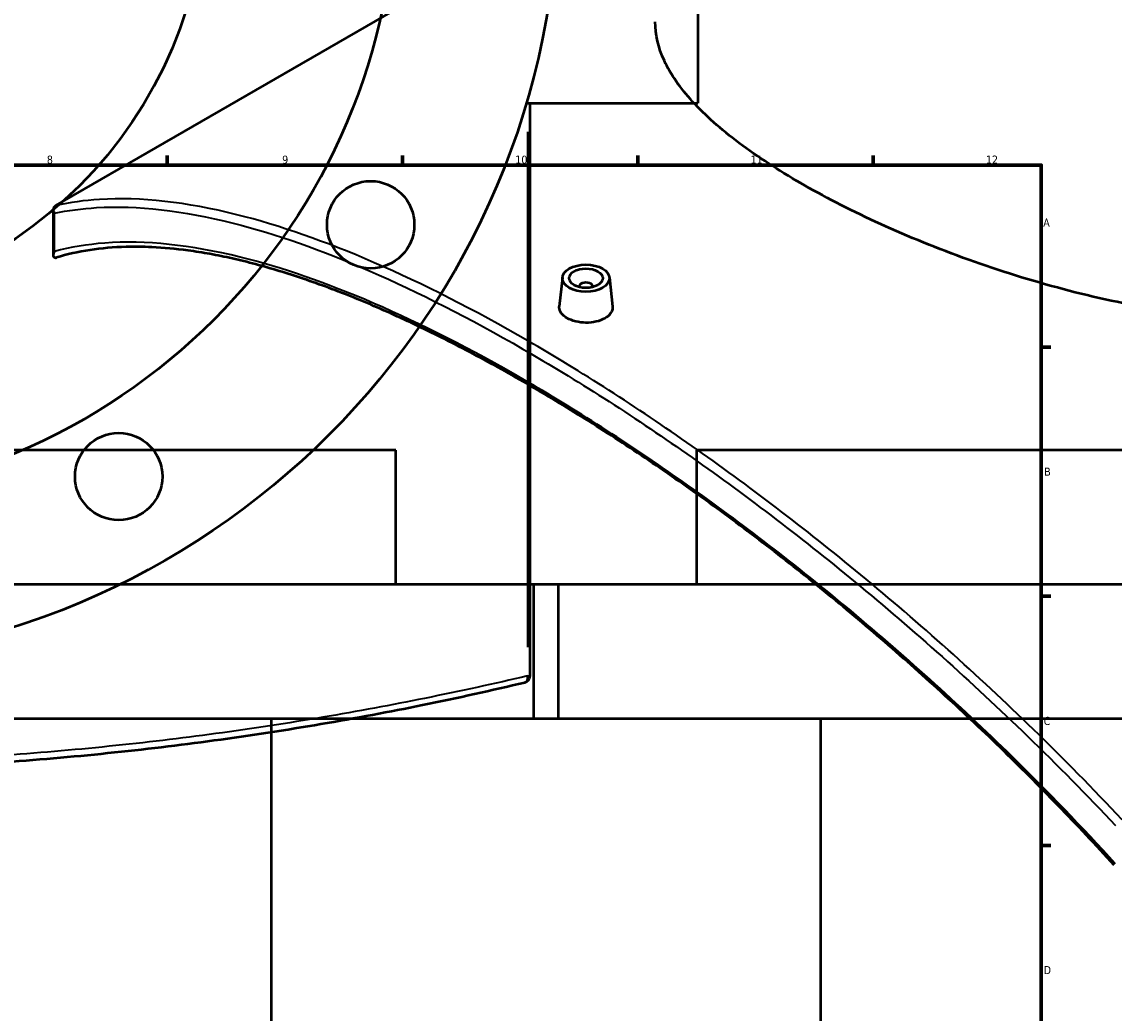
# Model space of a CAD drawing. Header units: millimetres. Extents: x -634 to 1181, y -305 to 948.
# Tile 11 of 13: x 517 to 843, y 321 to 617. Entities that reach past the tile are written whole.
import ezdxf

# ---------------------------------------------------------------- set-up
doc = ezdxf.new("R2010")
doc.units = ezdxf.units.MM
for name, color, linetype, lineweight in [('Border (ANSI)', 7, 'Continuous', 70), ('Dimension (ANSI)', 7, 'Continuous', 25), ('Visible (ANSI)', 7, 'Continuous', 50), ('Visible Narrow (ANSI)', 7, 'Continuous', 35)]:
    doc.layers.add(name, color=color, linetype=linetype, lineweight=lineweight)
doc.styles.add('Note Text (ANSI)', font='tahoma.ttf')
doc.dimstyles.new('Default - mm (ANSI)', dxfattribs={"dimtxt": 2.4, "dimasz": 2.5, "dimexe": 3.175, "dimexo": 1.6002, "dimgap": 0.8, "dimtad": 0, "dimtoh": 1, "dimdec": 0, "dimrnd": 1e-08, "dimzin": 4, "dimdsep": 46, "dimtxsty": 'Note Text (ANSI)', "dimcen": 0.09, "dimdle": 10, "dimclrd": 256, "dimclre": 256, "dimclrt": 5, "dimadec": 1, "dimazin": 1, "dimtfac": 1.27, "dimtofl": 0, "dimtmove": 0, "dimatfit": 3, "dimfxl": 1, "dimtolj": 1, "dimtzin": 4, "dimlwd": -1, "dimlwe": -1, "dimarcsym": 0})

# ---------------------------------------------------------------- blocks, each defined once
blk = doc.blocks.new('Borders Default Border')
at = {"layer": 'Border (ANSI)'}
for p, q in [((560.67, 574), (560.67, 576.8)), ((630.75, 574), (630.75, 576.8)), ((700.83, 574), (700.83, 576.8)), ((770.92, 574), (770.92, 576.8)), ((821, 519.75), (823.8, 519.75)), ((821, 445.5), (823.8, 445.5)), ((821, 371.25), (823.8, 371.25))]:
    blk.add_line(p, q, dxfattribs=at)
at = {"layer": 'Border (ANSI)', "flags": 128}
blk.add_lwpolyline([(20, 20), (20, 574), (821, 574), (821, 20), (20, 20)], dxfattribs=at)
at = {"layer": 'Border (ANSI)', "color": 5, "true_color": 0x0000ff, "char_height": 2.4, "attachment_point": 7, "style": 'Note Text (ANSI)'}
for s, insert in [('8', (524.84, 574.35)), ('9', (594.92, 574.35)), ('10', (664.35, 574.35)), ('11', (734.43, 574.4)), ('12', (804.52, 574.4)), ('A', (821.58, 555.68)), ('B', (821.87, 481.43)), ('C', (821.71, 407.13)), ('D', (821.72, 332.93))]:
    blk.add_mtext(s, dxfattribs=dict(at, insert=insert))
blk = doc.blocks.new('*D8')
at = {"layer": 'Defpoints', "color": 0, "transparency": 16777216}
for p in [(313.41, 852.46), (574.05, 464.96)]:
    blk.add_point(p, dxfattribs=at)
at = {"layer": 'Dimension (ANSI)', "transparency": 16777216}
for p, q in [((330.48, 827.1), (314.81, 850.39)), ((327.31, 827.1), (330.48, 827.1))]:
    blk.add_line(p, q, dxfattribs=at)
blk.add_solid([(315.16, 850.62), (314.46, 850.16), (313.41, 852.46)], dxfattribs=at)
at = {"layer": 'Dimension (ANSI)', "color": 5, "transparency": 16777216, "insert": (318.75, 828.39), "char_height": 2.4, "attachment_point": 1, "style": 'Note Text (ANSI)'}
blk.add_mtext('\\A1;∅467', dxfattribs=at)

msp = doc.modelspace()

# ---------------------------------------------------------------- linework, layer by layer
at = {"layer": 'Visible (ANSI)'}
for p, q in [((718.73, 724.96), (718.73, 592.46)), ((527.53, 561.93), (706.02, 664.98)), ((667.94, 592.46), (718.73, 592.46)), ((668.73, 421.79), (668.73, 592.46)), ((526.81, 547.08), (526.81, 560.66)), ((678.39, 540.53), (677.46, 531.87)), ((692.37, 540.53), (693.29, 531.88)), ((683.38, 537.83), (683.38, 537.64)), ((687.38, 537.83), (687.38, 537.64)), ((628.73, 489.02), (258.73, 489.02)), ((628.73, 449.02), (628.73, 489.02)), ((1088.38, 489.02), (718.38, 489.02)), ((718.38, 449.02), (718.38, 489.02)), ((677.23, 449.02), (210.23, 449.02)), ((1136.88, 449.02), (669.88, 449.02)), ((669.88, 409.02), (669.88, 449.02)), ((677.23, 409.02), (677.23, 449.02)), ((677.23, 409.02), (210.23, 409.02)), ((591.73, 198.13), (591.73, 409.02)), ((1136.88, 409.02), (669.88, 409.02)), ((755.38, 229.02), (755.38, 409.02))]:
    msp.add_line(p, q, dxfattribs=at)
for centre, radius in [((443.73, 658.71), 233.5), ((443.73, 658.71), 185), ((443.73, 658.71), 128.5), ((621.27, 556.21), 13), ((546.23, 481.18), 13)]:
    msp.add_circle(centre, radius, dxfattribs=at)
msp.add_arc((666.73, 421.79), 2, 283.3409, 0, dxfattribs=at)
for major_axis in [(-7, 0), (5, 0)]:
    msp.add_ellipse((685.38, 540.28), major_axis=major_axis, ratio=0.57735, dxfattribs=at)
msp.add_ellipse((685.38, 537.83), major_axis=(-2, 0), ratio=0.57735, start_param=2.963882, end_param=6.460896, dxfattribs=at)
for points, knots in [([(958.68, 543.35), (952.02, 539.51), (944.52, 536.25), (928.25, 531.29), (919.48, 529.57), (901.26, 527.7), (891.78, 527.53), (872.77, 528.51), (863.24, 529.64), (844.82, 532.78), (835.29, 534.89), (816.27, 540.03), (806.79, 543.06), (788.56, 549.71), (779.79, 553.34), (763.52, 560.85), (756.02, 564.74), (742.72, 572.41), (736.51, 576.44), (725.62, 584.61), (720.92, 588.76), (713.42, 596.97), (710.59, 601.05), (706.9, 609.02), (706.02, 612.91), (706.02, 616.66)], [0, 0, 0, 0, 2.823527, 2.823527, 5.647053, 5.647053, 8.47058, 8.47058, 11.294107, 11.294107, 14.114777, 14.114777, 16.935448, 16.935448, 19.756118, 19.756118, 22.576788, 22.576788, 25.397459, 25.397459, 28.218129, 28.218129, 31.038799, 31.038799, 33.85947, 33.85947, 33.85947, 33.85947]), ([(527.11, 559.62), (527.11, 559.62), (527.11, 559.62), (527, 559.81), (526.92, 560), (526.82, 560.38), (526.8, 560.58), (526.83, 560.99), (526.89, 561.2), (527.09, 561.57), (527.23, 561.72), (527.4, 561.84)], [-0.2864662, -0.2864662, -0.2864662, -0.2864662, -0.2857599, -0.2857599, -0.2181872, -0.2181872, -0.151775, -0.151775, -0.0722606, -0.0722606, 0, 0, 0, 0]), ([(527.4, 546.38), (527.29, 546.38), (527.2, 546.4), (527.02, 546.48), (526.94, 546.56), (526.81, 546.84), (526.79, 547.06), (526.87, 547.6), (526.97, 547.91), (527.11, 548.22), (527.11, 548.22), (527.11, 548.23)], [-0.5694954, -0.5694954, -0.5694954, -0.5694954, -0.4884724, -0.4884724, -0.3582828, -0.3582828, -0.1817141, -0.1817141, 0, 0, 0.0014395, 0.0014395, 0.0014395, 0.0014395]), ([(842.7, 365.41), (839.97, 368.42), (837.21, 371.41), (831.65, 377.35), (828.84, 380.29), (823.18, 386.13), (820.34, 389.03), (814.6, 394.77), (811.71, 397.61), (805.9, 403.25), (802.98, 406.04), (797.1, 411.56), (794.15, 414.3), (788.22, 419.71), (785.24, 422.39), (779.26, 427.69), (776.27, 430.3), (770.25, 435.48), (767.24, 438.03), (761.2, 443.07), (758.17, 445.56), (752.12, 450.47), (749.08, 452.89), (743.02, 457.66), (739.98, 460.01), (733.92, 464.64), (730.88, 466.92), (724.83, 471.39), (721.8, 473.59), (715.77, 477.91), (712.75, 480.04), (706.75, 484.2), (703.75, 486.24), (697.78, 490.24), (694.81, 492.19), (688.88, 496.02), (685.93, 497.89), (680.06, 501.54), (677.14, 503.32), (671.34, 506.79), (668.45, 508.48), (662.72, 511.77), (659.87, 513.36), (654.22, 516.46), (651.41, 517.96), (645.84, 520.86), (643.08, 522.27), (637.61, 524.97), (634.9, 526.27), (629.52, 528.78), (626.86, 529.98), (621.6, 532.28), (618.99, 533.38), (613.84, 535.47), (611.29, 536.47), (606.25, 538.35), (603.77, 539.24), (598.85, 540.91), (596.43, 541.69), (591.64, 543.14), (589.28, 543.82), (584.63, 545.05), (582.34, 545.62), (577.82, 546.64), (575.59, 547.09), (571.21, 547.89), (569.05, 548.23), (563.22, 549.03), (559.61, 549.36), (553.5, 549.65), (550.94, 549.68), (544.7, 549.51), (541.1, 549.2), (534.18, 548.13), (530.86, 547.39), (527.67, 546.42)], [6.897982, 6.897982, 6.897982, 6.897982, 8.121529, 8.121529, 9.345076, 9.345076, 10.568623, 10.568623, 11.79217, 11.79217, 13.015717, 13.015717, 14.239264, 14.239264, 15.462811, 15.462811, 16.686358, 16.686358, 17.909905, 17.909905, 19.133452, 19.133452, 20.356999, 20.356999, 21.580546, 21.580546, 22.804093, 22.804093, 24.02764, 24.02764, 25.251187, 25.251187, 26.474734, 26.474734, 27.698281, 27.698281, 28.921828, 28.921828, 30.145375, 30.145375, 31.368922, 31.368922, 32.592469, 32.592469, 33.816016, 33.816016, 35.039563, 35.039563, 36.26311, 36.26311, 37.486657, 37.486657, 38.710204, 38.710204, 39.933751, 39.933751, 41.157298, 41.157298, 42.380845, 42.380845, 43.604392, 43.604392, 44.827939, 44.827939, 46.051486, 46.051486, 47.275033, 47.275033, 49.41624, 49.41624, 51.022146, 51.022146, 53.431004, 53.431004, 55.839862, 55.839862, 55.839862, 55.839862]), ([(527.4, 546.38), (527.4, 546.38), (527.4, 546.38), (527.49, 546.38), (527.58, 546.4), (527.67, 546.42)], [0.34443019, 0.34443019, 0.34443019, 0.34443019, 0.34625596, 0.34625596, 0.38894765, 0.38894765, 0.38894765, 0.38894765]), ([(690.99, 528.32), (690.29, 527.91), (689.39, 527.56), (687.44, 527.11), (686.37, 527), (684.38, 527.02), (683.32, 527.15), (681.37, 527.63), (680.48, 527.98), (679.07, 528.8), (678.46, 529.31), (677.65, 530.42), (677.45, 531.03), (677.45, 531.68), (677.45, 531.78), (677.46, 531.87)], [0, 0, 0, 0, 0.298869, 0.298869, 0.597738, 0.597738, 0.896397, 0.896397, 1.195056, 1.195056, 1.493714, 1.493714, 1.792373, 1.792373, 1.840976, 1.840976, 1.840976, 1.840976]), ([(693.29, 531.88), (693.3, 531.78), (693.31, 531.69), (693.31, 531.01), (693.11, 530.39), (692.3, 529.24), (691.69, 528.72), (690.99, 528.32)], [4.1338872, 4.1338872, 4.1338872, 4.1338872, 4.1826308, 4.1826308, 4.4814267, 4.4814267, 4.7802225, 4.7802225, 4.7802225, 4.7802225]), ([(220.27, 419.85), (227.67, 418.09), (235.3, 416.38), (264.92, 410.1), (288.31, 405.95), (333.53, 399.78), (355.07, 397.53), (398.98, 394.5), (421.36, 393.71), (443.73, 393.71), (466.11, 393.71), (488.48, 394.5), (532.4, 397.53), (553.94, 399.78), (596.32, 405.56), (617.11, 409.15), (647.22, 415.27), (657.4, 417.52), (667.19, 419.85)], [3.235129, 3.235129, 3.235129, 3.235129, 6.070096, 6.070096, 13.971899, 13.971899, 20.670575, 20.670575, 27.369257, 27.369257, 27.369257, 34.067938, 34.067938, 40.766615, 40.766615, 47.752567, 47.752567, 51.50341, 51.50341, 51.50341, 51.50341])]:
    msp.add_open_spline(points, degree=3, knots=knots, dxfattribs=at)
msp.add_open_spline([(527.53, 561.93), (527.48, 561.9), (527.44, 561.87), (527.4, 561.84)], degree=3, dxfattribs=at)
at = {"layer": 'Visible Narrow (ANSI)'}
for p, q in [((667.94, 583.93), (667.94, 430.33)), ((527.11, 548.23), (527.11, 559.62)), ((668.02, 421.79), (668.73, 421.79))]:
    msp.add_line(p, q, dxfattribs=at)
msp.add_ellipse((666.73, 421.79), major_axis=(0.46, -1.95), ratio=0.595476, start_param=0.071526, end_param=1.358985, dxfattribs=at)
for points, knots in [([(845.04, 378.95), (836.45, 388.13), (827.64, 397.1), (801.95, 422.09), (784.67, 437.52), (750.52, 465.72), (733.65, 478.57), (700.36, 501.94), (683.93, 512.46), (668.05, 521.63), (652.18, 530.79), (636.86, 538.6), (607.84, 551.21), (594.15, 556), (566.42, 562.97), (552.76, 564.51), (536.01, 563.46), (531.67, 562.85), (527.53, 561.93)], [-51.50341, -51.50341, -51.50341, -51.50341, -47.752567, -47.752567, -40.766615, -40.766615, -34.067938, -34.067938, -27.369257, -27.369257, -27.369257, -20.670575, -20.670575, -13.971899, -13.971899, -6.070096, -6.070096, -3.13475, -3.13475, -3.13475, -3.13475]), ([(527.11, 559.62), (531.1, 560.48), (535.28, 561.03), (551.79, 562.03), (565.39, 560.46), (593, 553.48), (606.64, 548.68), (635.55, 536.1), (650.82, 528.31), (666.64, 519.18), (682.46, 510.04), (698.84, 499.56), (732.04, 476.29), (748.85, 463.5), (782.91, 435.44), (800.15, 420.08), (825.77, 395.22), (834.56, 386.29), (843.13, 377.17)], [3.235129, 3.235129, 3.235129, 3.235129, 6.070096, 6.070096, 13.971899, 13.971899, 20.670575, 20.670575, 27.369257, 27.369257, 27.369257, 34.067938, 34.067938, 40.766615, 40.766615, 47.752567, 47.752567, 51.50341, 51.50341, 51.50341, 51.50341]), ([(843.13, 365.77), (833.2, 376.71), (822.92, 387.36), (796.28, 413.46), (779.61, 428.46), (746.58, 455.87), (730.25, 468.36), (697.98, 491.08), (682.05, 501.3), (666.64, 510.19), (651.23, 519.09), (636.35, 526.66), (608.15, 538.86), (594.83, 543.48), (567.64, 550.21), (554.17, 551.63), (536.85, 550.35), (531.84, 549.52), (527.11, 548.23)], [6.897982, 6.897982, 6.897982, 6.897982, 11.325913, 11.325913, 18.114869, 18.114869, 24.637524, 24.637524, 31.160183, 31.160183, 31.160183, 37.682843, 37.682843, 44.205498, 44.205498, 51.999391, 51.999391, 55.422351, 55.422351, 55.422351, 55.422351]), ([(667.94, 421.79), (658.12, 419.48), (647.91, 417.23), (617.69, 411.12), (596.83, 407.54), (554.31, 401.76), (532.7, 399.52), (488.63, 396.5), (466.18, 395.71), (443.73, 395.71), (421.28, 395.71), (398.83, 396.5), (354.77, 399.52), (333.16, 401.76), (287.78, 407.92), (264.32, 412.07), (234.32, 418.39), (226.41, 420.16), (218.73, 421.98)], [-51.50341, -51.50341, -51.50341, -51.50341, -47.752567, -47.752567, -40.766615, -40.766615, -34.067938, -34.067938, -27.369257, -27.369257, -27.369257, -20.670575, -20.670575, -13.971899, -13.971899, -6.070096, -6.070096, -3.13475, -3.13475, -3.13475, -3.13475])]:
    msp.add_open_spline(points, degree=3, knots=knots, dxfattribs=at)

# ---------------------------------------------------------------- block references
msp.add_blockref('Borders Default Border', (0, 0))

# ---------------------------------------------------------------- dimensions: what is measured, and where the dimension line sits
at = {"layer": 'Dimension (ANSI)'}
dim = msp.add_diameter_dim_2p(p1=(574.05, 464.96), p2=(313.41, 852.46), dimstyle='Default - mm (ANSI)', override={"dimgap": 0.8, "dimtih": 1, "dimdec": 0, "dimlfac": 1, "dimtol": 0, "dimlim": 0, "dimtp": 0, "dimtm": 0, "dimtdec": 2}, dxfattribs=at)
dim.commit()
dim.dimension.update_dxf_attribs({"geometry": '*D8', "text_midpoint": (322.63, 827.1), "dimtype": 163})

doc.saveas('drawing.dxf')
